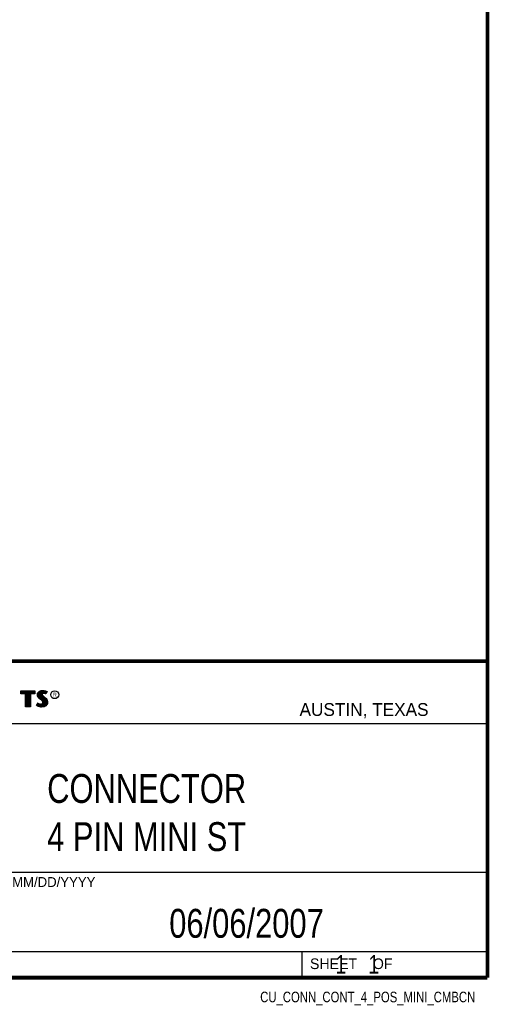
# Model space of a CAD drawing. Header units: inches. Extents: x 0.2 to 16.8, y 0.1 to 10.8.
# Tile 9 of 10: x 14.2 to 16.8, y 0.1 to 5.4. Entities that reach past the tile are written whole.
import ezdxf
from ezdxf.enums import TextEntityAlignment as Align

# ---------------------------------------------------------------- set-up
doc = ezdxf.new("R2010")
doc.units = ezdxf.units.IN
doc.header["$LTSCALE"] = 0.935
doc.header["$MEASUREMENT"] = 0
doc.layers.get('0').update_dxf_attribs({"linetype": 'CONTINUOUS'})
doc.styles.get("Standard").update_dxf_attribs({"font": 'txt', "width": 0.8})

msp = doc.modelspace()

# ---------------------------------------------------------------- linework, layer by layer
at = {"color": 2, "linetype": 'CONTINUOUS'}
for p, q in [((13.0652, 1.9695), (16.745, 1.9695)), ((16.745, 1.9695), (16.745, 0.2605)), ((14.2237, 1.8113), (14.3005, 1.8113)), ((14.2237, 1.795), (14.2237, 1.8113)), ((14.3005, 1.8113), (14.3005, 1.795)), ((14.3255, 1.8083), (14.3342, 1.8118)), ((14.3342, 1.8118), (14.3438, 1.8128)), ((14.3438, 1.8128), (14.3503, 1.8124)), ((14.3503, 1.8124), (14.3573, 1.8109)), ((14.2488, 1.795), (14.2237, 1.795)), ((14.2262, 1.8087), (14.2979, 1.8087)), ((14.2262, 1.7975), (14.2262, 1.8087)), ((14.2514, 1.7975), (14.2262, 1.7975)), ((14.2282, 1.7975), (14.2282, 1.8087)), ((14.2317, 1.7975), (14.2317, 1.8087)), ((14.2351, 1.7975), (14.2351, 1.8087)), ((14.2386, 1.7975), (14.2386, 1.8087)), ((14.2421, 1.7975), (14.2421, 1.8087)), ((14.2456, 1.7975), (14.2456, 1.8087)), ((14.2488, 1.724), (14.2488, 1.795)), ((14.249, 1.7975), (14.249, 1.8087)), ((14.2514, 1.7975), (14.2525, 1.8087)), ((14.2514, 1.7266), (14.2514, 1.7975)), ((14.256, 1.7266), (14.256, 1.8087)), ((14.2595, 1.7266), (14.2595, 1.8087)), ((14.2629, 1.7266), (14.2629, 1.8087)), ((14.2664, 1.7266), (14.2664, 1.8087)), ((14.2699, 1.7266), (14.2699, 1.8087)), ((14.2727, 1.7975), (14.2734, 1.8087)), ((14.2979, 1.7975), (14.2727, 1.7975)), ((14.2727, 1.7975), (14.2727, 1.7266)), ((14.3005, 1.795), (14.2753, 1.795)), ((14.2753, 1.795), (14.2753, 1.724)), ((14.2768, 1.7975), (14.2768, 1.8087)), ((14.2803, 1.7975), (14.2803, 1.8087)), ((14.2838, 1.7975), (14.2838, 1.8087)), ((14.2873, 1.7975), (14.2873, 1.8087)), ((14.2907, 1.7975), (14.2907, 1.8087)), ((14.2942, 1.7975), (14.2942, 1.8087)), ((14.2979, 1.8087), (14.2979, 1.7975)), ((14.3132, 1.7895), (14.3147, 1.797)), ((14.3138, 1.7838), (14.3132, 1.7895)), ((14.3158, 1.7787), (14.3138, 1.7838)), ((14.3147, 1.797), (14.3194, 1.8038)), ((14.3158, 1.7893), (14.3171, 1.796)), ((14.3163, 1.7844), (14.3158, 1.7893)), ((14.3185, 1.7748), (14.3158, 1.7787)), ((14.318, 1.7798), (14.3163, 1.7844)), ((14.3171, 1.796), (14.3212, 1.8021)), ((14.3204, 1.7764), (14.318, 1.7798)), ((14.3237, 1.7695), (14.3185, 1.7748)), ((14.3186, 1.7785), (14.3186, 1.7981)), ((14.3194, 1.8038), (14.3255, 1.8083)), ((14.3255, 1.7714), (14.3204, 1.7764)), ((14.3212, 1.8021), (14.3268, 1.8061)), ((14.322, 1.7748), (14.322, 1.8026)), ((14.3357, 1.7595), (14.3237, 1.7695)), ((14.3255, 1.7713), (14.3255, 1.8052)), ((14.3375, 1.7613), (14.3255, 1.7714)), ((14.3268, 1.8061), (14.3349, 1.8093)), ((14.329, 1.7684), (14.329, 1.807)), ((14.3325, 1.7655), (14.3325, 1.8084)), ((14.3349, 1.8093), (14.3439, 1.8103)), ((14.3396, 1.7556), (14.3357, 1.7595)), ((14.337, 1.7936), (14.3359, 1.8094)), ((14.3359, 1.7626), (14.3368, 1.7911)), ((14.337, 1.7936), (14.3368, 1.7911)), ((14.3368, 1.7911), (14.3376, 1.7874)), ((14.3387, 1.7962), (14.337, 1.7936)), ((14.3416, 1.7572), (14.3375, 1.7613)), ((14.3376, 1.7874), (14.3413, 1.7829)), ((14.3411, 1.7979), (14.3387, 1.7962)), ((14.3395, 1.7928), (14.3393, 1.7913)), ((14.3393, 1.7913), (14.3399, 1.7886)), ((14.3394, 1.7967), (14.3394, 1.8098)), ((14.3394, 1.7594), (14.3394, 1.7852)), ((14.3405, 1.7944), (14.3395, 1.7928)), ((14.3399, 1.7886), (14.3431, 1.7847)), ((14.3422, 1.7956), (14.3405, 1.7944)), ((14.3442, 1.7988), (14.3411, 1.7979)), ((14.3413, 1.7829), (14.3529, 1.7732)), ((14.3447, 1.7964), (14.3422, 1.7956)), ((14.3429, 1.7984), (14.3429, 1.8102)), ((14.3429, 1.7552), (14.3429, 1.7815)), ((14.3431, 1.7847), (14.3546, 1.7751)), ((14.3439, 1.8103), (14.3499, 1.8099)), ((14.3474, 1.7992), (14.3442, 1.7988)), ((14.3474, 1.7967), (14.3447, 1.7964)), ((14.3464, 1.7991), (14.3464, 1.8101)), ((14.3464, 1.7266), (14.3464, 1.7787)), ((14.3506, 1.799), (14.3474, 1.7992)), ((14.3503, 1.7965), (14.3474, 1.7967)), ((14.3498, 1.7991), (14.3498, 1.8099)), ((14.3498, 1.7271), (14.3498, 1.7758)), ((14.3499, 1.8099), (14.3567, 1.8085)), ((14.3548, 1.7956), (14.3503, 1.7965)), ((14.3554, 1.7981), (14.3506, 1.799)), ((14.3529, 1.7732), (14.356, 1.7701)), ((14.3533, 1.7985), (14.3533, 1.8092)), ((14.3533, 1.7293), (14.3533, 1.7728)), ((14.3546, 1.7751), (14.3578, 1.7719)), ((14.3572, 1.7949), (14.3548, 1.7956)), ((14.3583, 1.7972), (14.3554, 1.7981)), ((14.356, 1.7701), (14.359, 1.767)), ((14.3567, 1.8085), (14.3607, 1.807)), ((14.3568, 1.7976), (14.3568, 1.8084)), ((14.3568, 1.7306), (14.3568, 1.7693)), ((14.3596, 1.7934), (14.3572, 1.7949)), ((14.3573, 1.8109), (14.3617, 1.8094)), ((14.3578, 1.7719), (14.3609, 1.7686)), ((14.3586, 1.797), (14.3583, 1.7972)), ((14.3631, 1.806), (14.3586, 1.797)), ((14.359, 1.767), (14.3624, 1.7626)), ((14.3665, 1.8071), (14.3596, 1.7934)), ((14.3603, 1.8003), (14.3603, 1.8072)), ((14.3603, 1.7344), (14.3603, 1.7654)), ((14.3607, 1.807), (14.3631, 1.806)), ((14.3609, 1.7686), (14.3645, 1.764)), ((14.3617, 1.8094), (14.3665, 1.8071)), ((14.3624, 1.7626), (14.3649, 1.7576)), ((14.3645, 1.764), (14.3672, 1.7586)), ((14.3672, 1.7586), (14.3686, 1.7542)), ((14.2753, 1.724), (14.2488, 1.724)), ((14.2727, 1.7266), (14.2514, 1.7266)), ((14.3092, 1.7305), (14.317, 1.7449)), ((14.3141, 1.7272), (14.3092, 1.7305)), ((14.3125, 1.7314), (14.3178, 1.7412)), ((14.3153, 1.7295), (14.3125, 1.7314)), ((14.3189, 1.7253), (14.3141, 1.7272)), ((14.3151, 1.7296), (14.3151, 1.7361)), ((14.3197, 1.7277), (14.3153, 1.7295)), ((14.317, 1.7449), (14.3203, 1.7425)), ((14.3178, 1.7412), (14.319, 1.7404)), ((14.3186, 1.728), (14.319, 1.7404)), ((14.326, 1.7238), (14.3189, 1.7253)), ((14.319, 1.7404), (14.3226, 1.7385)), ((14.3264, 1.7263), (14.3197, 1.7277)), ((14.3203, 1.7425), (14.3236, 1.7409)), ((14.322, 1.7272), (14.322, 1.7387)), ((14.3226, 1.7385), (14.3274, 1.7369)), ((14.3236, 1.7409), (14.3279, 1.7394)), ((14.3255, 1.7264), (14.3255, 1.7376)), ((14.332, 1.7229), (14.326, 1.7238)), ((14.3322, 1.7254), (14.3264, 1.7263)), ((14.3274, 1.7369), (14.3318, 1.7364)), ((14.3279, 1.7394), (14.3318, 1.7389)), ((14.329, 1.7259), (14.329, 1.7367)), ((14.3318, 1.7389), (14.3354, 1.7392)), ((14.3318, 1.7364), (14.336, 1.7367)), ((14.3363, 1.7227), (14.332, 1.7229)), ((14.3362, 1.7253), (14.3322, 1.7254)), ((14.3325, 1.7254), (14.3325, 1.7363)), ((14.3354, 1.7392), (14.3381, 1.7403)), ((14.3359, 1.7252), (14.3359, 1.7367)), ((14.336, 1.7367), (14.3393, 1.738)), ((14.3492, 1.727), (14.3362, 1.7253)), ((14.35, 1.7245), (14.3363, 1.7227)), ((14.3381, 1.7403), (14.3407, 1.7421)), ((14.3393, 1.738), (14.3426, 1.7403)), ((14.3394, 1.7257), (14.3394, 1.7381)), ((14.3419, 1.752), (14.3396, 1.7556)), ((14.3407, 1.7421), (14.3422, 1.7445)), ((14.3442, 1.753), (14.3416, 1.7572)), ((14.3429, 1.7482), (14.3419, 1.752)), ((14.3422, 1.7445), (14.3429, 1.7482)), ((14.3426, 1.7403), (14.3446, 1.7435)), ((14.3429, 1.7262), (14.3429, 1.7405)), ((14.3455, 1.7483), (14.3442, 1.753)), ((14.3446, 1.7435), (14.3455, 1.7483)), ((14.358, 1.7319), (14.3492, 1.727)), ((14.3596, 1.7299), (14.35, 1.7245)), ((14.3631, 1.7376), (14.358, 1.7319)), ((14.3653, 1.7362), (14.3596, 1.7299)), ((14.3657, 1.7434), (14.3631, 1.7376)), ((14.3637, 1.7383), (14.3649, 1.7576)), ((14.3649, 1.7576), (14.3661, 1.7537)), ((14.3681, 1.7427), (14.3653, 1.7362)), ((14.3665, 1.7485), (14.3657, 1.7434)), ((14.3661, 1.7537), (14.3665, 1.7485)), ((14.369, 1.7484), (14.3681, 1.7427)), ((14.3686, 1.7542), (14.369, 1.7484)), ((13.0653, 1.6329), (16.75, 1.6329)), ((13.0652, 0.8295), (16.745, 0.8295)), ((13.0652, 0.4005), (16.745, 0.4005)), ((15.745, 0.4005), (15.745, 0.2605)), ((13.0652, 0.2605), (16.745, 0.2605)), ((15.7462, 0.2607), (16.7462, 0.2607)), ((15.7462, 0.2607), (15.7462, 0.2602)), ((15.7462, 0.2602), (16.7462, 0.2602)), ((16.7462, 0.2607), (16.7462, 0.2602))]:
    msp.add_line(p, q, dxfattribs=at)
at = {"color": 7, "linetype": 'CONTINUOUS', "const_width": 0.02}
for points in [[(16.75, 0.2586), (16.75, 10.7586)], [(11.4718, 1.9702), (16.75, 1.9707)], [(0.25, 0.2586), (16.75, 0.2586)]]:
    msp.add_lwpolyline(points, dxfattribs=at)
at = {"color": 2, "linetype": 'CONTINUOUS'}
msp.add_circle((14.4074, 1.7896), 0.0215, dxfattribs=at)

# ---------------------------------------------------------------- texts
for s, height, p in [('R', 0.0217, (14.3971, 1.7782)), ('AUSTIN, TEXAS', 0.069617, (15.7327, 1.6745)), ('MM/DD/YYYY', 0.05325, (14.1765, 0.7494)), ('SHEET    OF', 0.057262, (15.7892, 0.3052))]:
    msp.add_text(s, height=height, dxfattribs=at).set_placement(p)
at = {"color": 2, "linetype": 'CONTINUOUS', "width": 0.8}
msp.add_text('CU_CONN_CONT_4_POS_MINI_CMBCN', height=0.057262, dxfattribs=at).set_placement((16.6837, 0.1254), align=Align.RIGHT)
at = {"color": 7, "linetype": 'CONTINUOUS'}
for s, insert, char_height, width, attachment_point in [('CONNECTOR\\P4 PIN MINI ST', (14.9051, 1.3603), 0.15625, 1.625, 2), ('06/06/2007 ', (15.4455, 0.6307), 0.15625, 1.375, 2), ('    1    1', (15.8075, 0.3805), 0.1, 0.8, 1)]:
    msp.add_mtext(s, dxfattribs=dict(at, insert=insert, char_height=char_height, width=width, attachment_point=attachment_point))

doc.saveas('drawing.dxf')
